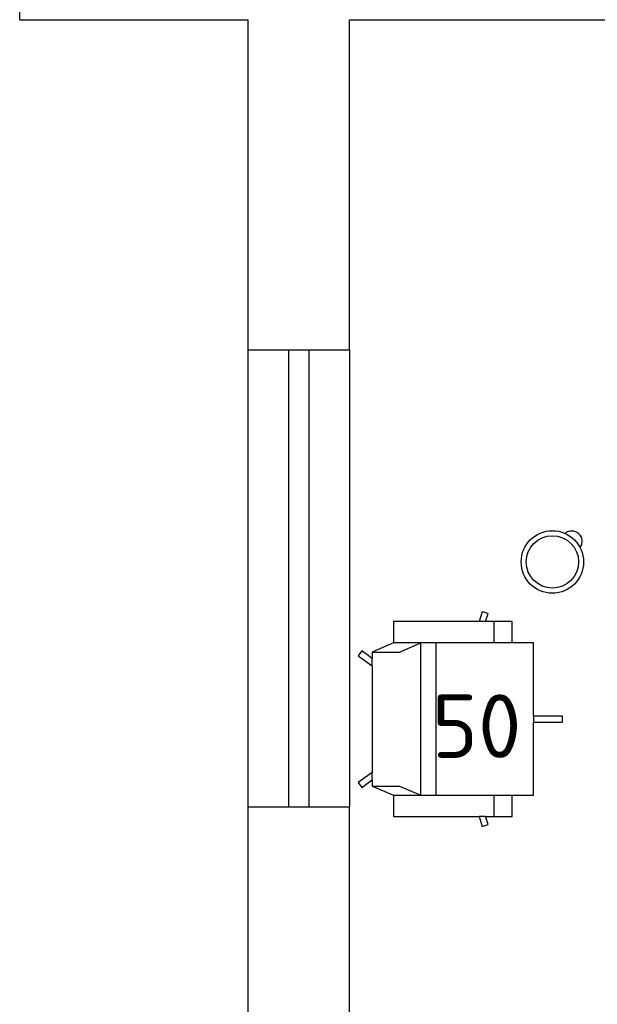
# Model space of a CAD drawing. Header units: millimetres. Extents: x 151654 to 877351, y 70322 to 154322.
# Tile 118 of 173: x 369152 to 371428, y 112177 to 116054. Entities that reach past the tile are written whole.
import ezdxf

# ---------------------------------------------------------------- set-up
doc = ezdxf.new("R2010")
doc.units = ezdxf.units.MM
doc.layers.add('размеры внутр.', color=200, linetype='Continuous', lineweight=25)
doc.layers.add('технологич.о', color=152, linetype='Continuous', lineweight=30)
doc.styles.add('GOST', font='isocpeur.ttf')

# ---------------------------------------------------------------- blocks, each defined once
blk = doc.blocks.new('M_OFURN_CHR_3D EXECUTIVE CHAIR - RECT_P')
at = {"color": 0, "linetype": 'ByBlock', "lineweight": -2}
for p, q in [((0.744, 0.64), (0.7019, 0.64)), ((0.8, 0.5), (0.8, 0.64)), ((0.92, 0.5), (0.14, 0.5)), ((0.32, -0.5), (0.32, 0.5)), ((0.42, -0.5), (0.42, 0.5)), ((0, 0.3494), (0, 0.3989)), ((1.06, 0.02), (1.06, -0.02)), ((0, -0.3989), (0, -0.3494)), ((0.14, -0.5), (0.92, -0.5)), ((0.8, -0.64), (0.8, -0.5)), ((0.744, -0.64), (0.7019, -0.64))]:
    blk.add_line(p, q, dxfattribs=at)
blk.add_lwpolyline([(0.14, 0.5), (0, 0.44), (0, 0.3989), (-0.0679, 0.4482), (-0.0914, 0.4158), (0, 0.3494), (0, -0.3494), (-0.0914, -0.4158), (-0.0679, -0.4482), (0, -0.3989), (0, -0.44), (0.14, -0.5), (0.14, -0.64), (0.7019, -0.64), (0.7231, -0.7052), (0.7611, -0.6928), (0.744, -0.64), (0.92, -0.64), (0.92, -0.5), (1.06, -0.5), (1.06, -0.02), (1.25, -0.02), (1.25, 0.02), (1.06, 0.02), (1.06, 0.5), (0.92, 0.5), (0.92, 0.64), (0.744, 0.64), (0.7611, 0.6928), (0.7231, 0.7052), (0.7019, 0.64), (0.14, 0.64)], close=True, dxfattribs=at)
for points in [[(0, 0.44), (0.18, 0.44), (0.32, 0.5)], [(0, -0.44), (0.18, -0.44), (0.32, -0.5)]]:
    blk.add_lwpolyline(points, dxfattribs=at)
blk = doc.blocks.new('Ведро педальное')
at = {"layer": 'технологич.о', "ltscale": 2}
for radius in [123, 103]:
    blk.add_circle((2714302.3, -11595.5), radius, dxfattribs=at)
blk.add_arc((2714378.2, -11514.7), 41, 324.0866, 129.5506, dxfattribs=at)

msp = doc.modelspace()

# ---------------------------------------------------------------- linework, layer by layer
at = {"lineweight": 30}
for p, q in [((369151.5, 116054.5), (369151.5, 117054.5)), ((369151.5, 116054.5), (370051.5, 116054.5)), ((370051.5, 114754.5), (370051.5, 116054.5)), ((370451.5, 114754.5), (370451.5, 116054.5)), ((370451.5, 116054.5), (374751.5, 116054.5)), ((370051.5, 114754.5), (370451.5, 114754.5)), ((370051.5, 111254.5), (370051.5, 112954.5)), ((370051.5, 112954.5), (370451.5, 112954.5)), ((370451.5, 111654.5), (370451.5, 112954.5))]:
    msp.add_line(p, q, dxfattribs=at)
at = {"color": 1}
for p, q in [((370051.5, 112954.5), (370051.5, 114754.5)), ((370211.5, 112954.5), (370211.5, 114754.5)), ((370291.5, 114754.5), (370291.5, 112954.5)), ((370451.5, 114754.5), (370451.5, 112954.5))]:
    msp.add_line(p, q, dxfattribs=at)

# ---------------------------------------------------------------- block references
at = {"layer": 'размеры внутр.', "linetype": 'ByBlock', "lineweight": 25}
msp.add_blockref('Ведро педальное', (-2343051.7, 125514.6), dxfattribs=at)
at = {"layer": 'технологич.о', "ltscale": 1.6, "xscale": 600, "yscale": 600, "zscale": 600}
msp.add_blockref('M_OFURN_CHR_3D EXECUTIVE CHAIR - RECT_P', (370540.6, 113300.1), dxfattribs=at)

# ---------------------------------------------------------------- texts
at = {"style": 'GOST'}
msp.add_text('50', height=250, dxfattribs=at).set_placement((370775.5, 113147.4, 11.2))

doc.saveas('drawing.dxf')
